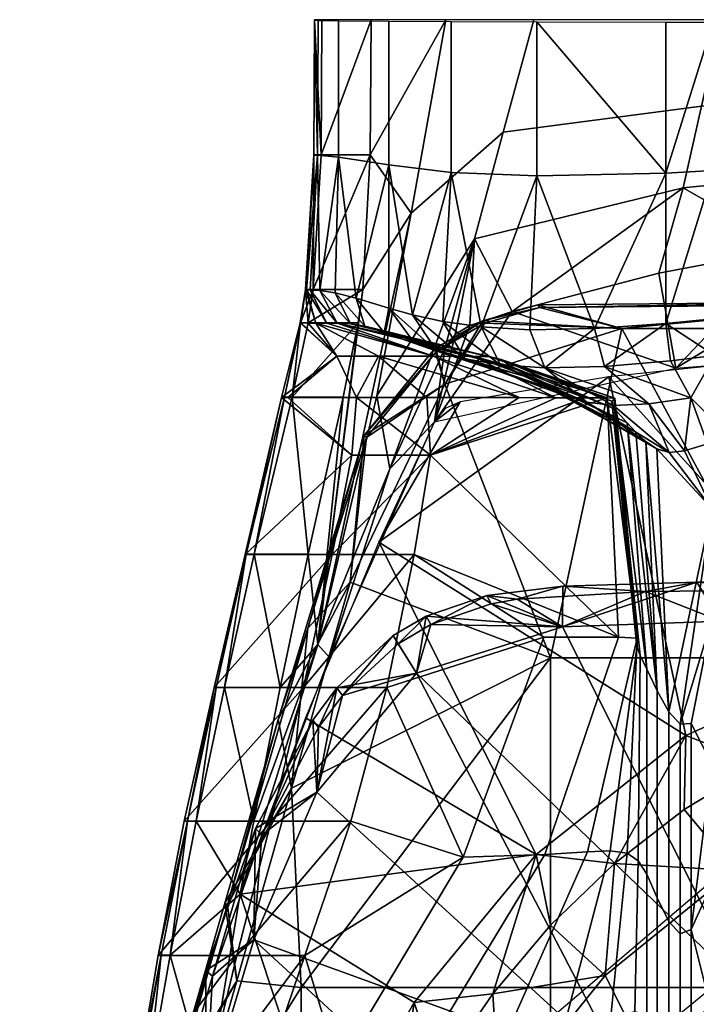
# Model space of a CAD drawing. Extents: x -182 to 182, y -525 to 0.
# Tile 5 of 8: x -182 to -62, y -174 to 0. Entities that reach past the tile are written whole.
import ezdxf

# ---------------------------------------------------------------- set-up
doc = ezdxf.new("R2010")
doc.units = 0
doc.header["$MEASUREMENT"] = 0
doc.layers.add('761510_KERAMIK', color=255, linetype='CONTINUOUS')
doc.layers.add('882461_KUNST_WEISS', color=255, linetype='CONTINUOUS')

msp = doc.modelspace()

# ---------------------------------------------------------------- meshes
at = {"layer": '761510_KERAMIK'}
mesh = msp.add_polyface(dxfattribs=at)
corners = [(-121.47, -47.74, 399.94), (-112.86, -34.2, 402.16), (-120.13, -23.87, 399.97), (-106.74, 0.04, 402.2), (-120, 0.04, 400), (-130.27, -47.74, 396.66), (-128.83, -23.87, 396.69), (-128.69, 0.03, 396.72), (-130, -0.01, 361.7), (-130.14, -23.91, 361.68), (-130.14, -23.91, 365.92), (-131.59, -47.78, 361.65), (-131.59, -47.78, 365.89), (-130, 0, 365.95), (-130, 0.02, 388.67), (-130.14, -23.88, 388.65), (-131.59, -47.75, 388.62), (-131.16, -53.63, 396.65), (-122.3, -53.63, 399.93), (-132.49, -53.64, 388.61), (-132.44, -53.67, 364.42), (-132.56, -53.67, 365.88), (-130, 0, 365.95), (-130.14, -23.91, 365.92), (-130.14, -23.88, 388.65), (-131.59, -47.78, 365.89), (-131.59, -47.75, 388.62), (-130, 0.02, 388.67), (-132.56, -53.67, 365.88), (-132.49, -53.64, 388.61), (-131.59, -47.79, 354.83), (-131.41, -47.82, 330.32), (-129.78, -53.68, 354.82), (-130.8, -47.84, 308.65), (-127.84, -53.71, 330.31), (-129.05, -47.92, 283.08), (-125.98, -53.73, 308.64), (-126.35, -48.3, 260.66), (-123.65, -53.82, 283.07), (-122.64, -49.28, 239.2), (-121.1, -54.25, 260.65), (-125.77, -24.28, 258.17), (-129.48, -23.97, 305.42), (-129.37, -0.07, 305.45), (-125.75, -0.13, 258.2), (-116.82, -25.64, 210.65), (-116.82, -0.21, 210.68), (-105.82, -27, 162.87), (-105.82, -0.28, 162.9), (-107.3, -53.43, 168.53), (-112.65, -52.23, 191.06), (-116.82, -51.04, 210.62), (-130.14, -23.92, 354.86), (-130, -0.01, 354.89), (-130.14, -23.91, 361.68), (-131.59, -47.78, 361.65), (-130, -0.01, 361.7)]
mesh.append_faces([[corners[k] for k in face] for face in [(0, 1, 2), (2, 3, 4), (3, 2, 1), (0, 2, 5), (2, 4, 6), (7, 6, 4), (6, 5, 2), (8, 9, 10), (9, 11, 12), (12, 10, 9), (10, 13, 8), (14, 15, 6), (15, 16, 5), (5, 6, 15), (6, 7, 14), (0, 5, 17), (17, 18, 0), (5, 16, 19), (17, 5, 19), (12, 11, 20), (21, 12, 20), (22, 23, 24), (23, 25, 26), (26, 24, 23), (24, 27, 22), (26, 25, 28), (29, 26, 28), (30, 31, 32), (31, 33, 34), (33, 35, 36), (35, 37, 38), (37, 39, 40), (41, 42, 43, 44), (45, 41, 44, 46), (47, 45, 46, 48), (49, 50, 47), (50, 51, 45), (51, 39, 45), (39, 37, 41), (37, 35, 41), (35, 33, 42), (33, 31, 42), (31, 30, 52), (52, 53, 42), (53, 43, 42), (42, 41, 35), (41, 45, 39), (45, 47, 50), (42, 31, 52), (53, 52, 54), (52, 30, 55), (55, 54, 52), (54, 56, 53), (55, 30, 32)]])
mesh = msp.add_polyface(dxfattribs=at)
corners = [(-106.94, -58.19, 404.53), (-108.76, -71.17, 399.91), (-105.1, -55.72, 404.74), (-102.48, -54.12, 405.04), (-94.98, -51.64, 405.7), (-66.01, -61.67, 399.93), (-96.57, -19.89, 404.57), (-112.86, -34.2, 402.16), (-118.94, -66.56, 402.12), (-101.67, -38.75, 404.55), (-91.17, 0.04, 404.6), (-106.74, 0.04, 402.2), (-64.69, -29.72, 407.72), (-112.21, -57.32, 210.61), (-108.33, -58.65, 191.05), (-91.48, -63.53, 210.6), (-103.38, -59.99, 168.52), (-88.89, -65.01, 191.05), (-97.09, -61.06, 144.21), (-85.71, -66.49, 168.51), (-89.19, -61.6, 119.32), (-81.8, -67.67, 144.2), (-77.07, -68.27, 119.31), (-95.15, -61.35, 239.19), (-96.97, -60.14, 260.64), (-117.66, -55.34, 239.2), (-99.1, -59.6, 295.41), (-123.65, -53.82, 283.07), (-74.64, -71.33, 210.6), (-76.87, -68.88, 239.18), (-77.35, -67.53, 260.64), (-76.8, -67.01, 283.06), (-78.19, -66.93, 295.4), (-82.09, -66.91, 308.63), (-101.75, -59.58, 308.64), (-87.25, -66.9, 319.38), (-93.74, -66.88, 330.3), (-108.91, -59.55, 330.31), (-118.69, -59.53, 354.82), (-73.1, -72.99, 191.04), (-71.35, -74.64, 168.5), (-77.9, -63.2, 399.92), (-104.23, -67.64, 399.92), (-118.62, -92.48, 399.89), (-106.89, -68.79, 399.92), (-108.76, -71.16, 399.91), (-78.66, -61.35, 93.26), (-89.19, -61.6, 119.32), (-80.4, -54.66, 93.26), (-97.09, -61.06, 144.21), (-100.48, -54.38, 144.21), (-103.38, -59.99, 168.52), (-107.3, -53.43, 168.53), (-91.88, -54.87, 119.33), (-110.14, -66.86, 354.81), (-93.74, -66.88, 330.3), (-109.45, -77.09, 354.79), (-87.25, -66.9, 319.38), (-82.09, -66.91, 308.63), (-78.19, -66.93, 295.4), (-90.61, -27.63, 116.12), (-105.82, -27, 162.87), (-105.82, -0.28, 162.9), (-90.61, -0.35, 116.15), (-67.78, -27.11, 71.59)]
mesh.append_faces([[corners[k] for k in face] for face in [(0, 1, 2), (2, 1, 3), (3, 1, 4), (5, 4, 1), (6, 7, 8, 9), (10, 11, 7, 6), (4, 9, 3), (3, 9, 2), (2, 9, 0), (9, 4, 12), (13, 14, 15), (14, 16, 17), (16, 18, 19), (18, 20, 21), (22, 21, 20), (21, 19, 18), (19, 17, 16), (17, 15, 14), (15, 23, 13), (23, 24, 25), (24, 26, 27), (28, 29, 23), (29, 30, 24), (30, 31, 24), (31, 32, 26), (32, 33, 34), (33, 35, 34), (35, 36, 37), (38, 37, 36), (37, 34, 35), (34, 26, 32), (26, 24, 31), (24, 23, 29), (23, 15, 28), (15, 17, 39), (17, 19, 40), (41, 42, 43), (42, 44, 45), (46, 47, 48), (47, 49, 50), (49, 51, 52), (52, 50, 49), (50, 53, 47), (53, 48, 47), (54, 55, 56), (55, 57, 56), (57, 58, 56), (58, 59, 56), (60, 61, 62, 63), (48, 53, 60), (53, 50, 60), (50, 52, 61), (61, 60, 50), (60, 63, 64)]])
mesh = msp.add_polyface(dxfattribs=at)
corners = [(-94.98, -51.64, 405.7), (-66.01, -61.67, 399.93), (-69.01, -44.87, 407.63), (-45.96, -40.48, 409.06), (-27.97, -38.6, 409.92), (-23.45, -58.28, 399.93), (-0.11, -37.88, 410.61), (-61.44, -15.25, 407.73), (-96.57, -19.89, 404.57), (-101.67, -38.75, 404.55), (-64.69, -29.72, 407.72), (-20.69, -13.08, 410.15), (-21.78, -25.49, 410.13), (-58.01, 0.05, 407.75), (-91.17, 0.04, 404.6), (-19.53, 0.05, 410.16), (-47.69, -71.7, 54.91), (-56.41, -73.89, 61.33), (-59.08, -59.41, 61.35), (-47.76, -57.64, 54.93), (-63.33, -66.9, 71.55), (-60.38, -75.09, 71.54), (-66.97, -60.37, 71.56), (-78.66, -61.35, 93.26), (-89.19, -61.6, 119.32), (-70.82, -67.99, 93.25), (-77.07, -68.27, 119.31), (-64.46, -76.32, 93.24), (-67.22, -76.63, 119.31), (-69.38, -75.97, 144.19), (-81.8, -67.67, 144.2), (-71.35, -74.64, 168.5), (-85.71, -66.49, 168.51), (-73.1, -72.99, 191.04), (-88.89, -65.01, 191.05), (-74.64, -71.33, 210.6), (-91.48, -63.53, 210.6), (-0.11, -57.8, 399.93), (-39.26, -59.13, 399.93), (0, -107.91, 399.87), (-77.9, -63.2, 399.92), (-33.07, -112.75, 399.86), (-47.76, -57.64, 54.93), (-59.08, -59.41, 61.35), (-59.41, -52.93, 61.35), (-47.77, -51.36, 54.93), (-67.78, -53.78, 71.56), (-66.97, -60.37, 71.56), (-78.66, -61.35, 93.26), (-80.4, -54.66, 93.26), (-59.41, -26.68, 61.38), (-59.41, -0.4, 61.41), (-47.77, -0.4, 54.99), (-67.78, -27.11, 71.59), (-67.78, -0.39, 71.62), (-69.38, -75.97, 144.19), (-67.22, -76.63, 119.31), (-59.64, -86.52, 71.53), (-64.46, -76.32, 93.24), (-60.38, -75.09, 71.54), (-90.61, -0.35, 116.15), (-90.61, -27.63, 116.12), (-56.41, -73.89, 61.33)]
mesh.append_faces([[corners[k] for k in face] for face in [(0, 1, 2), (2, 1, 3), (3, 1, 4), (4, 5, 6), (5, 4, 1), (7, 8, 9, 10), (11, 7, 10, 12), (13, 14, 8, 7), (15, 13, 7, 11), (6, 12, 4), (4, 12, 3), (3, 10, 2), (2, 10, 0), (10, 3, 12), (16, 17, 18), (18, 19, 16), (18, 17, 20), (17, 21, 20), (20, 22, 18), (22, 20, 23), (24, 23, 25), (20, 25, 23), (25, 26, 24), (20, 21, 27), (27, 28, 25), (28, 29, 30), (29, 31, 32), (31, 33, 34), (33, 35, 36), (32, 30, 29), (30, 26, 28), (26, 25, 28), (25, 20, 27), (37, 38, 39), (38, 40, 41), (42, 43, 44), (44, 45, 42), (46, 47, 48), (49, 46, 48), (46, 44, 43), (47, 46, 43), (45, 44, 50), (50, 51, 52), (52, 45, 50), (51, 50, 53), (50, 44, 46), (46, 53, 50), (53, 54, 51), (55, 56, 57), (56, 58, 57), (58, 59, 57), (54, 53, 60), (53, 46, 49), (53, 49, 61), (59, 62, 57)]])
mesh = msp.add_polyface(dxfattribs=at)
corners = [(-116.64, -79.5, 403.25), (-108.76, -71.17, 399.91), (-106.94, -58.19, 404.53), (-101.67, -38.75, 404.55), (-122.3, -53.63, 399.93), (-129.42, -110.64, 401.48), (-121.47, -47.74, 399.94), (-124.93, -66.8, 399.92), (-118.94, -66.56, 402.12), (-112.86, -34.2, 402.16), (-131.16, -53.63, 396.65), (-133.98, -66.81, 396.64), (-131.16, -94.61, 399.88), (-132.49, -53.64, 388.61), (-135.34, -66.82, 388.59), (-140.67, -94.62, 396.6), (-131.59, -47.78, 361.65), (-131.12, -53.68, 361.64), (-132.44, -53.67, 364.42), (-135.83, -66.84, 365.87), (-132.56, -53.67, 365.88), (-126.07, -59.52, 361.63), (-122.56, -66.85, 361.62), (-134.73, -66.85, 364.4), (-142.27, -94.65, 365.83), (-123.41, -77.08, 361.61), (-129.78, -53.68, 354.82), (-127.84, -53.71, 330.31), (-108.91, -59.55, 330.31), (-125.98, -53.73, 308.64), (-123.65, -53.82, 283.07), (-99.1, -59.6, 295.41), (-121.1, -54.25, 260.65), (-96.97, -60.14, 260.64), (-117.66, -55.34, 239.2), (-112.21, -57.32, 210.61), (-95.15, -61.35, 239.19), (-118.69, -59.53, 354.82), (-101.75, -59.58, 308.64), (-93.74, -66.88, 330.3), (-110.14, -66.86, 354.81), (-135.34, -66.82, 388.59), (-132.49, -53.64, 388.61), (-132.56, -53.67, 365.88), (-135.83, -66.84, 365.87), (-142.1, -94.63, 388.56), (-108.76, -71.16, 399.91), (-118.62, -92.48, 399.89), (-104.23, -67.64, 399.92), (-103.38, -59.99, 168.52), (-108.33, -58.65, 191.05), (-112.65, -52.23, 191.06), (-112.21, -57.32, 210.61), (-116.82, -51.04, 210.62), (-117.66, -55.34, 239.2), (-121.1, -54.25, 260.65), (-122.64, -49.28, 239.2), (-123.65, -53.82, 283.07), (-126.35, -48.3, 260.66), (-125.98, -53.73, 308.64), (-129.05, -47.92, 283.08), (-127.84, -53.71, 330.31), (-130.8, -47.84, 308.65), (-129.78, -53.68, 354.82), (-131.41, -47.82, 330.32), (-107.3, -53.43, 168.53), (-118.69, -59.53, 354.82), (-126.07, -59.52, 361.63), (-110.14, -66.86, 354.81), (-122.56, -66.85, 361.62), (-131.12, -53.68, 361.64), (-131.59, -47.78, 361.65), (-109.45, -77.09, 354.79), (-123.41, -77.08, 361.61)]
mesh.append_faces([[corners[k] for k in face] for face in [(0, 1, 2), (2, 3, 0), (4, 5, 6), (7, 5, 4), (8, 0, 3), (9, 5, 8), (6, 5, 9), (4, 10, 11), (11, 7, 4), (12, 7, 11), (11, 10, 13), (13, 14, 11), (15, 11, 14), (16, 17, 18), (19, 20, 21), (20, 18, 21), (18, 17, 21), (21, 22, 23), (23, 19, 21), (24, 19, 25), (19, 23, 25), (23, 22, 25), (26, 27, 28), (27, 29, 28), (29, 30, 31), (30, 32, 33), (32, 34, 33), (34, 35, 36), (37, 26, 28), (31, 38, 29), (38, 28, 29), (39, 40, 37), (41, 42, 43), (43, 44, 41), (45, 41, 44), (46, 47, 48), (49, 50, 51), (50, 52, 53), (52, 54, 53), (54, 55, 56), (55, 57, 58), (57, 59, 60), (59, 61, 62), (61, 63, 64), (56, 53, 54), (53, 51, 50), (51, 65, 49), (63, 66, 67), (66, 68, 69), (69, 67, 66), (67, 70, 63), (70, 71, 63), (69, 68, 72), (73, 69, 72)]])
mesh = msp.add_polyface(dxfattribs=at)
corners = [(-64.24, -126.71, 399.85), (-33.07, -112.75, 399.86), (-77.9, -63.2, 399.92), (0, -107.91, 399.87), (-39.26, -59.13, 399.93), (0, -107.91, 399.87), (-33.07, -112.75, 399.86), (-13.22, -119.87, 392.36), (-64.24, -126.71, 399.85), (-51.24, -131.83, 392.43), (-76.86, -149.38, 392.55), (-64.53, -139.81, 392.49), (-39.01, -126.36, 392.4), (-26.28, -122.35, 392.37), (0, -119.03, 392.35), (-26.34, -152.98, 317.89), (0, -149.02, 317.51), (0, -134.02, 354.93), (-28.61, -138.29, 355.14), (-76.86, -149.38, 392.55), (-55.57, -150.62, 355.73), (-64.53, -139.81, 392.49), (-51.24, -131.83, 392.43), (-39.01, -126.36, 392.4), (-26.28, -122.35, 392.37), (-13.22, -119.87, 392.36), (0, -119.03, 392.35), (-56.41, -73.89, 61.33), (-47.69, -71.7, 54.91), (-56.11, -104.47, 61.3), (-56.11, -150.34, 61.25), (-56.11, -129.64, 61.27), (-47.68, -110.92, 54.86), (-47.68, -154, 54.82), (-72.67, -148.91, 237.96), (-74.65, -147.58, 252.58), (-72.93, -110.91, 252.62), (-72.32, -112.57, 238), (-71.13, -151.3, 220.21), (-71.12, -115, 220.25), (-69.3, -155.46, 192.81), (-69.3, -118.8, 192.85), (-67.26, -159.7, 159.86), (-67.26, -122.57, 159.9), (-65.23, -161.89, 126.62), (-65.23, -124.73, 126.66), (-63.3, -161.11, 97.88), (-63.3, -124.6, 97.92), (-74.64, -71.33, 210.6), (-73.1, -72.99, 191.04), (-71.35, -74.64, 168.5), (-69.38, -75.97, 144.19), (-59.64, -86.52, 71.53), (-59.64, -106.17, 71.51), (-59.64, -131.79, 71.48), (-72.76, -109.92, 266.89), (-72.86, -109.5, 280.51), (-76.8, -67.01, 283.06), (-76.87, -68.88, 239.18), (-59.64, -153.02, 71.46), (-43.89, -122.82, 119.49), (-47.21, -135.44, 129.76), (-47.21, -164.5, 116.83), (-43.89, -161.45, 102.54), (-34.87, -112.32, 110.95), (-34.87, -158.91, 90.66), (-20.24, -104.45, 104.55), (-20.24, -157.01, 81.76), (0, -101.14, 101.85), (0, -156.2, 78.01)]
mesh.append_faces([[corners[k] for k in face] for face in [(0, 1, 2), (1, 3, 4), (5, 6, 7), (6, 8, 9), (10, 11, 8), (11, 9, 8), (9, 12, 6), (12, 13, 6), (13, 7, 6), (7, 14, 5), (15, 16, 17, 18), (19, 20, 21), (21, 20, 22), (22, 18, 23), (23, 18, 24), (24, 18, 25), (25, 17, 26), (17, 25, 18), (18, 22, 20), (27, 28, 29), (30, 31, 32), (31, 29, 32), (28, 32, 29), (32, 33, 30), (34, 35, 36, 37), (38, 34, 37, 39), (40, 38, 39, 41), (42, 40, 41, 43), (44, 42, 43, 45), (46, 44, 45, 47), (48, 49, 41), (49, 50, 41), (50, 51, 43), (52, 53, 45), (53, 54, 47), (55, 56, 57), (37, 36, 58), (39, 37, 58), (41, 39, 48), (43, 41, 50), (45, 43, 52), (47, 45, 53), (46, 47, 54), (43, 51, 52), (59, 54, 31), (54, 53, 29), (53, 52, 29), (27, 29, 52), (29, 31, 54), (31, 30, 59), (60, 61, 62, 63), (64, 60, 63, 65), (66, 64, 65, 67), (68, 66, 67, 69)]])
mesh = msp.add_polyface(dxfattribs=at)
corners = [(-143.15, -154.84, 399.81), (-129.42, -110.64, 401.48), (-140.75, -141.87, 399.83), (-127.33, -112.89, 399.86), (-116.64, -79.5, 403.25), (-108.76, -71.17, 399.91), (-136.1, -118.21, 399.86), (-131.16, -94.61, 399.88), (-124.93, -66.8, 399.92), (-118.94, -66.56, 402.12), (-145.96, -118.21, 396.57), (-140.67, -94.62, 396.6), (-133.98, -66.81, 396.64), (-150.95, -141.88, 396.54), (-147.44, -118.22, 388.53), (-142.1, -94.63, 388.56), (-135.34, -66.82, 388.59), (-152.48, -141.89, 388.5), (-153.11, -141.91, 365.77), (-147.78, -118.25, 365.8), (-131.98, -118.25, 361.56), (-142.27, -94.65, 365.83), (-126.89, -94.66, 361.59), (-123.41, -77.08, 361.61), (-137.68, -141.92, 361.53), (-152.48, -141.89, 388.5), (-147.44, -118.22, 388.53), (-147.78, -118.25, 365.8), (-142.1, -94.63, 388.56), (-142.27, -94.65, 365.83), (-135.83, -66.84, 365.87), (-153.11, -141.91, 365.77), (-118.62, -92.48, 399.89), (-131.62, -123.61, 399.85), (-90.77, -147.8, 399.82), (-64.24, -126.71, 399.85), (-77.9, -63.2, 399.92), (-64.24, -126.71, 399.85), (-90.77, -147.8, 399.82), (-76.86, -149.38, 392.55), (-89.2, -147.82, 298.34), (-103.7, -148.31, 322.71), (-89.39, -109.32, 322.76), (-76.17, -109.34, 298.39), (-81.67, -147.32, 280.47), (-72.86, -109.5, 280.51), (-77.63, -147.15, 266.84), (-72.76, -109.92, 266.89), (-74.65, -147.58, 252.58), (-72.93, -110.91, 252.62), (-78.19, -66.93, 295.4), (-76.8, -67.01, 283.06), (-77.35, -67.53, 260.64), (-76.87, -68.88, 239.18), (-74.64, -71.33, 210.6), (-71.12, -115, 220.25), (-123.6, -141.93, 354.71), (-117.17, -118.26, 354.74), (-112.38, -94.67, 354.77), (-109.45, -77.09, 354.79), (-137.68, -141.92, 361.53), (-131.98, -118.25, 361.56), (-126.89, -94.66, 361.59), (-123.41, -77.08, 361.61)]
mesh.append_faces([[corners[k] for k in face] for face in [(0, 1, 2), (1, 3, 4), (5, 4, 3), (3, 1, 0), (2, 1, 6), (6, 1, 7), (7, 1, 8), (4, 9, 1), (2, 6, 10), (6, 7, 11), (12, 11, 7), (11, 10, 6), (10, 13, 2), (13, 10, 14), (10, 11, 15), (16, 15, 11), (15, 14, 10), (14, 17, 13), (18, 19, 20), (19, 21, 22), (23, 22, 21), (22, 20, 19), (20, 24, 18), (25, 26, 27), (26, 28, 29), (30, 29, 28), (29, 27, 26), (27, 31, 25), (32, 33, 34), (34, 35, 32), (36, 32, 35), (37, 38, 39), (40, 41, 42, 43), (44, 40, 43, 45), (46, 44, 45, 47), (48, 46, 47, 49), (50, 51, 45), (51, 52, 47), (52, 53, 49), (53, 54, 55), (56, 57, 41), (57, 58, 42), (58, 59, 43), (42, 41, 57), (43, 42, 58), (45, 43, 50), (49, 47, 52), (59, 50, 43), (60, 61, 57), (61, 62, 58), (62, 63, 59), (59, 58, 62), (58, 57, 61), (57, 56, 60)]])
mesh = msp.add_polyface(dxfattribs=at)
corners = [(-148.97, -189.47, 399.77), (-143.15, -154.84, 399.81), (-155.56, -165.63, 396.51), (-140.75, -141.87, 399.83), (-150.95, -141.88, 396.54), (-159.76, -189.48, 396.48), (-163.5, -213.36, 396.46), (-161.38, -189.48, 388.44), (-157.14, -165.64, 388.47), (-152.48, -141.89, 388.5), (-165.29, -213.34, 365.69), (-161.7, -189.49, 365.72), (-149.51, -189.49, 361.47), (-157.71, -165.67, 365.74), (-143.77, -165.67, 361.5), (-153.11, -141.91, 365.77), (-137.68, -141.92, 361.53), (-161.38, -189.48, 388.44), (-157.14, -165.64, 388.47), (-161.7, -189.49, 365.72), (-152.48, -141.89, 388.5), (-157.71, -165.67, 365.74), (-153.11, -141.91, 365.77), (-165.29, -213.34, 365.69), (-143.15, -154.84, 399.81), (-148.97, -189.47, 399.77), (-127.75, -201.37, 399.75), (-131.62, -123.61, 399.85), (-90.77, -147.8, 399.82), (-112.37, -174.04, 399.79), (-90.77, -147.8, 399.82), (-112.37, -174.04, 399.79), (-98.41, -172.47, 392.7), (-127.75, -201.37, 399.75), (-116.58, -201.83, 392.89), (-108.17, -186.68, 392.79), (-88.18, -160.34, 392.62), (-76.86, -149.38, 392.55), (-89.48, -203.18, 322.75), (-72.28, -181.69, 320.67), (-78.51, -169.23, 356.63), (-97.2, -192.38, 357.76), (-116.58, -201.83, 392.89), (-108.17, -186.68, 392.79), (-98.41, -172.47, 392.7), (-88.18, -160.34, 392.62), (-76.86, -149.38, 392.55), (-110.62, -183.23, 298.3), (-125.82, -185.25, 322.67), (-103.7, -148.31, 322.71), (-89.2, -147.82, 298.34), (-96.44, -180.64, 280.43), (-81.67, -147.32, 280.47), (-107.01, -216.39, 280.39), (-126.04, -222.04, 298.26), (-85.85, -178.44, 266.81), (-77.63, -147.15, 266.84), (-91.72, -211.16, 266.77), (-77.55, -176.51, 252.54), (-74.65, -147.58, 252.58), (-79.63, -205.65, 252.51), (-73.26, -175.65, 237.93), (-72.67, -148.91, 237.96), (-73.68, -201.38, 237.89), (-146.08, -213.29, 354.63), (-139.83, -189.48, 354.66), (-131.74, -165.67, 354.69), (-123.6, -141.93, 354.71), (-154.21, -213.33, 361.44), (-149.51, -189.49, 361.47), (-143.77, -165.67, 361.5), (-137.68, -141.92, 361.53)]
mesh.append_faces([[corners[k] for k in face] for face in [(0, 1, 2), (1, 3, 4), (4, 2, 1), (2, 5, 0), (5, 6, 0), (6, 5, 7), (5, 2, 8), (2, 4, 9), (9, 8, 2), (8, 7, 5), (10, 11, 12), (11, 13, 14), (13, 15, 16), (16, 14, 13), (14, 12, 11), (17, 18, 19), (18, 20, 21), (22, 21, 20), (21, 19, 18), (19, 23, 17), (24, 25, 26), (27, 24, 28), (26, 29, 24), (29, 28, 24), (30, 31, 32), (31, 33, 34), (34, 35, 31), (35, 32, 31), (32, 36, 30), (36, 37, 30), (38, 39, 40, 41), (42, 41, 43), (43, 41, 44), (44, 40, 45), (45, 40, 46), (40, 44, 41), (47, 48, 49, 50), (51, 47, 50, 52), (53, 54, 47, 51), (55, 51, 52, 56), (57, 53, 51, 55), (58, 55, 56, 59), (60, 57, 55, 58), (61, 58, 59, 62), (63, 60, 58, 61), (64, 65, 48), (65, 66, 48), (66, 67, 49), (49, 48, 66), (68, 69, 65), (69, 70, 66), (70, 71, 67), (67, 66, 70), (66, 65, 69)]])
mesh = msp.add_polyface(dxfattribs=at)
corners = [(-51.16, -164.42, 319), (-26.34, -152.98, 317.89), (-28.61, -138.29, 355.14), (-55.57, -150.62, 355.73), (-72.28, -181.69, 320.67), (-78.51, -169.23, 356.63), (-76.86, -149.38, 392.55), (-56.11, -206.89, 61.18), (-56.11, -171.62, 61.22), (-47.68, -188.98, 54.78), (-56.11, -150.34, 61.25), (-47.68, -154, 54.82), (-71.15, -176.18, 220.18), (-73.26, -175.65, 237.93), (-72.67, -148.91, 237.96), (-71.13, -151.3, 220.21), (-71.16, -198.98, 220.16), (-73.68, -201.38, 237.89), (-69.3, -178.78, 192.79), (-69.3, -155.46, 192.81), (-69.3, -199.1, 192.76), (-67.26, -181.82, 159.84), (-67.26, -159.7, 159.86), (-67.26, -200.4, 159.82), (-65.23, -182.7, 126.59), (-65.23, -161.89, 126.62), (-65.23, -199.67, 126.57), (-63.3, -180.29, 97.86), (-63.3, -161.11, 97.88), (-63.3, -195.46, 97.85), (-59.64, -131.79, 71.48), (-59.64, -153.02, 71.46), (-59.64, -175.75, 71.43), (-59.64, -215.29, 71.39), (-63.3, -207.55, 97.83), (-44.66, -159.22, 292.59), (0, -145.97, 291.69), (0, -136.95, 328.48), (-58.69, -151.72, 329.5), (-80.95, -195.7, 295.09), (-106.37, -192.38, 332.32), (-33.27, -163.99, 264.28), (0, -152.88, 263.56), (-60.3, -194.55, 266.24), (-25.59, -167.26, 243.23), (0, -158.7, 242.76), (-46.37, -190.82, 244.52), (-20.95, -173.92, 217.36), (0, -167.71, 217.12), (-37.98, -191.01, 218.04), (-19.2, -183.28, 176.44), (0, -178.92, 176.37), (-34.8, -195.25, 176.66), (-19.15, -183.4, 155.83), (0, -179.86, 157.29), (-34.71, -193.14, 151.82), (-43.89, -205.9, 146.55), (-44, -210.95, 176.94), (-19.15, -178.03, 152.11), (0, -176.4, 155.26), (-34.71, -182.52, 143.42), (-43.89, -188.4, 132.05), (-19.15, -172.09, 152.31), (0, -172.8, 155.64), (-34.71, -170.13, 143.13), (-43.89, -167.56, 131.11), (-47.21, -164.5, 116.83), (-47.21, -195.38, 118.53), (-43.89, -161.45, 102.54), (-43.89, -202.37, 105.01), (-34.87, -158.91, 90.66), (-34.87, -208.18, 93.76), (-20.24, -157.01, 81.76), (-20.24, -212.53, 85.33), (0, -156.2, 78.01), (0, -214.37, 81.79), (-19.15, -166.8, 155.27), (0, -169.74, 157.67), (-34.71, -158.69, 148.68), (-43.89, -148.07, 140.03), (-47.21, -135.44, 129.76)]
mesh.append_faces([[corners[k] for k in face] for face in [(0, 1, 2, 3), (4, 0, 3, 5), (3, 6, 5), (7, 8, 9), (8, 10, 11), (11, 9, 8), (12, 13, 14, 15), (16, 17, 13, 12), (18, 12, 15, 19), (20, 16, 12, 18), (21, 18, 19, 22), (23, 20, 18, 21), (24, 21, 22, 25), (26, 23, 21, 24), (27, 24, 25, 28), (29, 26, 24, 27), (30, 31, 28), (31, 32, 28), (32, 33, 34), (27, 28, 32), (29, 27, 32), (34, 29, 32), (33, 32, 8), (32, 31, 10), (10, 8, 32), (8, 7, 33), (35, 36, 37, 38), (39, 35, 38, 40), (41, 42, 36, 35), (43, 41, 35, 39), (44, 45, 42, 41), (46, 44, 41, 43), (47, 48, 45, 44), (49, 47, 44, 46), (50, 51, 48, 47), (52, 50, 47, 49), (53, 54, 51, 50), (55, 53, 50, 52), (56, 55, 52, 57), (58, 59, 54, 53), (60, 58, 53, 55), (61, 60, 55, 56), (62, 63, 59, 58), (64, 62, 58, 60), (65, 64, 60, 61), (66, 65, 61, 67), (68, 66, 67, 69), (70, 68, 69, 71), (72, 70, 71, 73), (74, 72, 73, 75), (76, 77, 63, 62), (78, 76, 62, 64), (79, 78, 64, 65), (80, 79, 65, 66)]])
at = {"layer": '882461_KUNST_WEISS'}
mesh = msp.add_polyface(dxfattribs=at)
corners = [(0, -54.64, 425), (-35.28, -54.64, 425), (0, -113, 425), (-75.56, -54.64, 425), (-44.12, -113, 425), (-106.91, -64.52, 425), (-88.23, -113, 425), (-123.7, -99.58, 425), (-134.1, -136.05, 425), (0, -49.93, 412.5), (0, -54.64, 412.5), (-31.03, -49.93, 412.5), (-75.56, -54.64, 412.5), (-90.45, -50.45, 412.5), (-100.18, -53.29, 412.5), (-106.91, -64.52, 412.5), (-108.75, -58.27, 412.5), (-121.23, -73.57, 412.5), (-123.7, -99.58, 412.5), (-136.46, -123.87, 412.5), (-134.1, -136.05, 412.5), (-145.88, -156.44, 412.5), (-35.28, -54.64, 412.5), (-145.39, -156.71, 420.48), (-134.1, -136.05, 425), (-131.21, -107.74, 420.48), (-123.7, -99.58, 425), (-120.81, -73.98, 420.48), (-106.91, -64.52, 425), (-108.38, -58.71, 420.48), (-99.84, -53.73, 420.48), (-75.56, -54.64, 425), (-90.14, -50.9, 420.48), (-30.92, -50.38, 420.48), (0, -54.64, 425), (0, -50.38, 420.48), (-35.28, -54.64, 425), (-31.03, -49.93, 412.5), (-100.18, -53.29, 412.5), (-121.23, -73.57, 412.5), (-136.46, -123.87, 412.5), (-108.75, -58.27, 412.5), (-90.45, -50.45, 412.5), (0, -49.93, 412.5)]
mesh.append_faces([[corners[k] for k in face] for face in [(0, 1, 2), (1, 3, 4), (3, 5, 6), (5, 7, 6), (7, 8, 6), (6, 4, 3), (4, 2, 1), (9, 10, 11), (11, 12, 13), (13, 12, 14), (14, 15, 16), (16, 15, 17), (17, 18, 19), (19, 20, 21), (20, 19, 18), (18, 17, 15), (15, 14, 12), (12, 11, 22), (22, 11, 10), (23, 24, 25), (25, 26, 27), (27, 28, 29), (29, 28, 30), (30, 31, 32), (32, 31, 33), (33, 34, 35), (34, 33, 36), (36, 33, 31), (31, 30, 28), (28, 27, 26), (26, 25, 24), (35, 37, 33), (33, 37, 32), (32, 38, 30), (30, 38, 29), (29, 39, 27), (27, 39, 25), (25, 40, 23), (40, 25, 39), (39, 29, 41), (41, 29, 38), (38, 32, 42), (42, 32, 37), (37, 35, 43)]])
mesh = msp.add_polyface(dxfattribs=at)
corners = [(0, -159.5, 400), (0, -155.83, 400), (-11.46, -160.21, 400), (-28.13, -159.86, 400), (-22.77, -162.3, 400), (-33.79, -165.67, 400), (-44.37, -170.26, 400), (-53.83, -170.99, 400), (-62.27, -99.56, 400), (-58.02, -106.49, 400), (-41.27, -99.42, 400), (-29.22, -106.35, 400), (-18.75, -99.38, 400), (0, -106.33, 400), (0, -99.38, 400), (-86.08, -107.46, 400), (-34.09, -164.92, 408.88), (-26.15, -159.32, 412.5), (-22.97, -161.53, 408.88), (-11.56, -159.44, 408.88), (0, -155.83, 412.5), (0, -158.72, 408.88), (-54.11, -171.16, 412.5), (-44.37, -170.26, 400), (-33.79, -165.67, 400), (-22.77, -162.3, 400), (-11.46, -160.21, 400), (0, -159.5, 400), (0, -106.33, 412.5), (-29.22, -106.35, 412.5), (-58.02, -106.49, 412.5), (-86.08, -107.46, 412.5), (0, -99.38, 400), (-18.6, -100.88, 408.91), (-18.75, -99.38, 400), (-40.95, -100.92, 408.91), (-41.27, -99.42, 400), (-62.27, -99.56, 400), (-71.39, -101.2, 408.91), (-86.02, -100.3, 400), (0, -100.88, 408.91)]
mesh.append_faces([[corners[k] for k in face] for face in [(0, 1, 2), (2, 3, 4), (4, 3, 5), (5, 3, 6), (7, 6, 3), (3, 2, 1), (8, 9, 10), (10, 11, 12), (12, 13, 14), (13, 12, 11), (11, 10, 9), (9, 8, 15), (16, 17, 18), (18, 17, 19), (19, 20, 21), (20, 19, 17), (17, 16, 22), (23, 16, 24), (24, 16, 25), (25, 19, 26), (26, 21, 27), (21, 26, 19), (19, 25, 18), (18, 25, 16), (28, 20, 29), (29, 17, 30), (30, 22, 31), (22, 30, 17), (17, 29, 20), (32, 33, 34), (34, 35, 36), (36, 35, 37), (37, 38, 39), (38, 37, 35), (35, 34, 33), (33, 32, 40), (31, 38, 30), (30, 35, 29), (29, 33, 28), (40, 28, 33), (33, 29, 35), (35, 30, 38)]])
mesh = msp.add_polyface(dxfattribs=at)
corners = [(-149.23, -168.34, 400), (-140.76, -162.9, 400), (-140.43, -143.2, 400), (-129.58, -136.79, 400), (-130.33, -124, 400), (-126.03, -118.31, 400), (-111.93, -115.69, 400), (-116.07, -109.05, 400), (-110.26, -105.61, 400), (-86.08, -107.46, 400), (-99.46, -101.94, 400), (-86.02, -100.3, 400), (-62.27, -99.56, 400), (-86.08, -107.46, 412.5), (-54.11, -171.16, 412.5), (-111.93, -115.69, 412.5), (-74.87, -186.82, 412.5), (-129.58, -136.79, 412.5), (-140.76, -162.9, 412.5), (-86.02, -100.3, 400), (-94.09, -102.59, 408.91), (-99.46, -101.94, 400), (-109.42, -107.06, 408.91), (-110.26, -105.61, 400), (-115.18, -110.48, 408.91), (-116.07, -109.05, 400), (-125.06, -119.67, 408.91), (-126.03, -118.31, 400), (-129.33, -125.33, 408.91), (-130.33, -124, 400), (-139.35, -144.4, 408.91), (-140.43, -143.2, 400), (-148.08, -169.36, 408.91), (-149.23, -168.34, 400), (-98.7, -103.42, 408.91), (-71.39, -101.2, 408.91)]
mesh.append_faces([[corners[k] for k in face] for face in [(0, 1, 2), (2, 3, 4), (4, 3, 5), (5, 6, 7), (7, 6, 8), (8, 9, 10), (10, 9, 11), (11, 9, 12), (9, 8, 6), (6, 5, 3), (3, 2, 1), (13, 14, 15), (15, 16, 17), (17, 16, 18), (16, 15, 14), (19, 20, 21), (21, 22, 23), (23, 24, 25), (25, 26, 27), (27, 28, 29), (29, 30, 31), (31, 32, 33), (32, 31, 30), (30, 29, 28), (28, 27, 26), (26, 25, 24), (24, 23, 22), (22, 21, 34), (34, 21, 20), (20, 19, 35), (18, 30, 17), (17, 26, 15), (15, 22, 13), (35, 13, 20), (20, 13, 34), (34, 13, 22), (22, 15, 24), (24, 15, 26), (26, 17, 28), (28, 17, 30), (30, 18, 32)]])
mesh = msp.add_polyface(dxfattribs=at)
corners = [(-88.23, -229.73, 425), (-132.35, -229.73, 425), (-132.35, -288.09, 425), (-88.23, -288.09, 425), (-88.23, -171.36, 425), (-132.35, -171.36, 425), (-44.12, -229.73, 425), (-44.12, -288.09, 425), (-44.12, -171.36, 425), (-44.12, -113, 425), (-88.23, -113, 425), (0, -229.73, 425), (0, -288.09, 425), (0, -171.36, 425), (0, -113, 425), (-134.1, -136.05, 425), (-143.78, -170.18, 425), (-153.94, -205.79, 425), (-164.21, -241.77, 425), (-173.39, -279.59, 425), (-175.89, -317.5, 425), (-145.88, -156.44, 412.5), (-143.78, -170.18, 412.5), (-155.3, -188.99, 412.5), (-153.94, -205.79, 412.5), (-164.85, -221.68, 412.5), (-164.21, -241.77, 412.5), (-178, -269.09, 412.5), (-173.39, -279.59, 412.5), (-182.22, -304.09, 412.5), (-134.1, -136.05, 412.5), (-180.97, -294.01, 420.48), (-173.39, -279.59, 425), (-177.39, -269.16, 420.48), (-164.21, -241.77, 425), (-164.29, -221.83, 420.48), (-153.94, -205.79, 425), (-154.77, -189.2, 420.48), (-143.78, -170.18, 425), (-145.39, -156.71, 420.48), (-134.1, -136.05, 425), (-175.89, -317.5, 425), (-155.3, -188.99, 412.5), (-164.85, -221.68, 412.5), (-178, -269.09, 412.5), (-182.22, -304.09, 412.5), (-145.88, -156.44, 412.5), (-136.46, -123.87, 412.5)]
mesh.append_faces([[corners[k] for k in face] for face in [(0, 1, 2, 3), (4, 5, 1, 0), (6, 0, 3, 7), (8, 4, 0, 6), (9, 10, 4, 8), (11, 6, 7, 12), (13, 8, 6, 11), (14, 9, 8, 13), (15, 16, 5), (16, 17, 5), (17, 18, 1), (18, 19, 2), (19, 20, 2), (2, 1, 18), (5, 4, 10), (1, 5, 17), (10, 15, 5), (21, 22, 23), (23, 24, 25), (25, 26, 27), (27, 28, 29), (28, 27, 26), (26, 25, 24), (24, 23, 22), (22, 21, 30), (31, 32, 33), (33, 34, 35), (35, 36, 37), (37, 38, 39), (40, 39, 38), (38, 37, 36), (36, 35, 34), (34, 33, 32), (32, 31, 41), (39, 42, 37), (37, 43, 35), (35, 43, 33), (33, 44, 31), (45, 31, 44), (44, 33, 43), (43, 37, 42), (42, 39, 46), (46, 39, 47)]])
mesh = msp.add_polyface(dxfattribs=at)
corners = [(-123.6, -285.35, 400), (-118.39, -284.01, 400), (-117.58, -257.82, 400), (-181.59, -293.99, 400), (-172.3, -273.8, 400), (-178, -269.09, 400), (-174.26, -254.52, 400), (-165.13, -246.15, 400), (-164.98, -222.13, 400), (-157.08, -218.22, 400), (-156.33, -192.59, 400), (-149.31, -191.57, 400), (-149.23, -168.34, 400), (-140.76, -162.9, 400), (-175.57, -301.41, 400), (-119.44, -283.89, 408.88), (-117.44, -257.32, 412.5), (-113.03, -255.93, 408.88), (-123.52, -284.83, 412.5), (-120.49, -312.5, 400), (-118.39, -284.01, 400), (-140.76, -162.9, 412.5), (-92.75, -207.01, 412.5), (-149.31, -191.57, 412.5), (-107.58, -231.87, 412.5), (-157.08, -218.22, 412.5), (-165.13, -246.15, 412.5), (-172.3, -273.8, 412.5), (-175.57, -301.41, 412.5), (-149.23, -168.34, 400), (-155.13, -193.44, 408.91), (-156.33, -192.59, 400), (-163.71, -222.77, 408.91), (-164.98, -222.13, 400), (-172.92, -254.94, 408.91), (-174.26, -254.52, 400), (-178, -269.09, 400), (-179.11, -284.15, 408.91), (-181.59, -293.99, 400), (-148.08, -169.36, 408.91)]
mesh.append_faces([[corners[k] for k in face] for face in [(0, 1, 2), (3, 4, 5), (5, 4, 6), (6, 7, 8), (8, 9, 10), (10, 11, 12), (13, 12, 11), (11, 10, 9), (9, 8, 7), (7, 6, 4), (4, 3, 14), (15, 16, 17), (16, 15, 18), (19, 15, 20), (17, 20, 15), (21, 22, 23), (23, 24, 25), (25, 16, 26), (26, 18, 27), (27, 18, 28), (18, 26, 16), (16, 25, 24), (24, 23, 22), (29, 30, 31), (31, 32, 33), (33, 34, 35), (35, 34, 36), (36, 37, 38), (37, 36, 34), (34, 33, 32), (32, 31, 30), (30, 29, 39), (28, 37, 27), (27, 34, 26), (26, 32, 25), (25, 30, 23), (23, 39, 21), (39, 23, 30), (30, 25, 32), (32, 26, 34), (34, 27, 37)]])
mesh = msp.add_polyface(dxfattribs=at)
corners = [(-44.37, -170.26, 400), (-53.83, -170.99, 400), (-55.89, -176.96, 400), (-66.58, -185, 400), (-75.53, -187.43, 400), (-76.37, -194.19, 400), (-85.21, -204.34, 400), (-94.09, -208.87, 400), (-93.67, -216.27, 400), (-107.73, -232.19, 400), (-100.96, -228.98, 400), (-112.03, -256.2, 400), (-117.58, -257.82, 400), (-118.39, -284.01, 400), (-113.03, -255.93, 408.88), (-107.58, -231.87, 412.5), (-101.85, -228.57, 408.88), (-94.5, -215.79, 408.88), (-92.75, -207.01, 412.5), (-85.96, -203.8, 408.88), (-74.87, -186.82, 412.5), (-77.05, -193.59, 408.88), (-67.17, -184.35, 408.88), (-54.11, -171.16, 412.5), (-56.39, -176.27, 408.88), (-44.77, -169.54, 408.88), (-34.09, -164.92, 408.88), (-117.44, -257.32, 412.5), (-118.39, -284.01, 400), (-112.03, -256.2, 400), (-100.96, -228.98, 400), (-93.67, -216.27, 400), (-85.21, -204.34, 400), (-76.37, -194.19, 400), (-66.58, -185, 400), (-55.89, -176.96, 400), (-44.37, -170.26, 400), (-140.76, -162.9, 412.5)]
mesh.append_faces([[corners[k] for k in face] for face in [(0, 1, 2), (2, 1, 3), (3, 4, 5), (5, 4, 6), (6, 7, 8), (8, 9, 10), (10, 9, 11), (11, 12, 13), (12, 11, 9), (9, 8, 7), (7, 6, 4), (4, 3, 1), (14, 15, 16), (16, 15, 17), (17, 18, 19), (19, 20, 21), (21, 20, 22), (22, 23, 24), (24, 23, 25), (25, 23, 26), (23, 22, 20), (20, 19, 18), (18, 17, 15), (15, 14, 27), (28, 14, 29), (29, 16, 30), (30, 17, 31), (31, 19, 32), (32, 21, 33), (33, 22, 34), (34, 24, 35), (35, 25, 36), (26, 36, 25), (25, 35, 24), (24, 34, 22), (22, 33, 21), (21, 32, 19), (19, 31, 17), (17, 30, 16), (16, 29, 14), (18, 37, 20)]])

doc.saveas('drawing.dxf')
